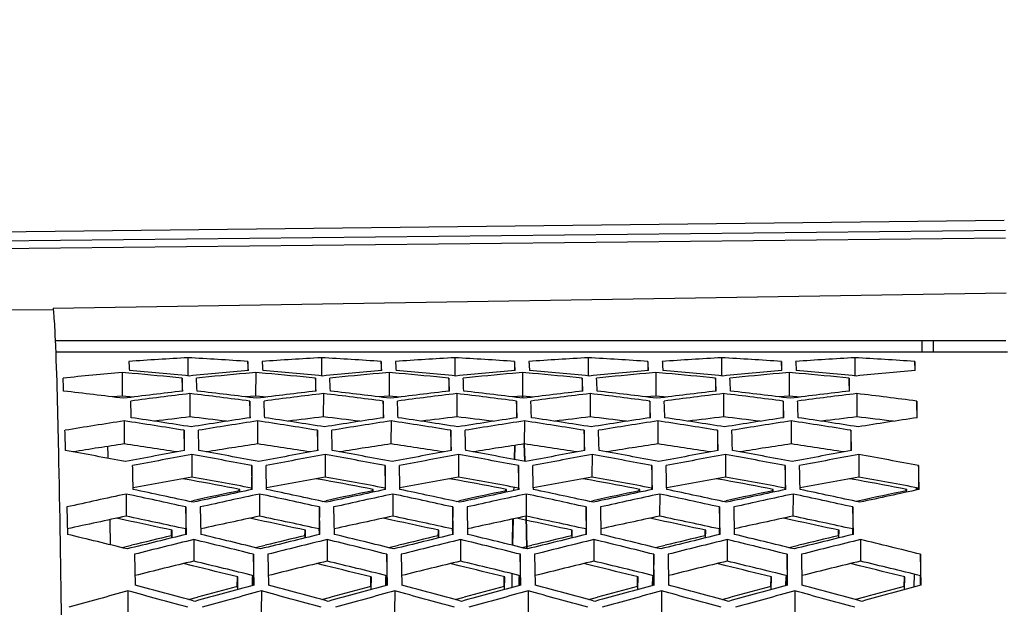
# Model space of a CAD drawing. Header units: millimetres. Extents: x 0 to 420, y 0 to 297.
# Tile 164 of 170: x 305.95 to 314.22, y 239.45 to 244.38. Entities that reach past the tile are written whole.
import ezdxf

# ---------------------------------------------------------------- set-up
doc = ezdxf.new("R2010")
doc.units = ezdxf.units.MM
doc.header["$LTSCALE"] = 23.1
doc.header["$PDMODE"] = 3
doc.header["$PDSIZE"] = 0.3125
doc.layers.get('0').update_dxf_attribs({"linetype": 'CONTINUOUS'})
doc.layers.get('Defpoints').update_dxf_attribs({"linetype": 'CONTINUOUS'})
for name, color, linetype in [('02___PRT_ALL_AXES', 7, 'CONTINUOUS'), ('03___PRT_ALL_CURVES', 7, 'CONTINUOUS'), ('DIM_PILOTEES', 7, 'CONTINUOUS')]:
    doc.layers.add(name, color=color, linetype=linetype)
doc.styles.get("Standard").update_dxf_attribs({"font": 'txt', "width": 0.7})
doc.dimstyles.new('DIMSTYLE_1', dxfattribs={"dimtxt": 2.5, "dimasz": 3.5, "dimexe": 2, "dimexo": 0, "dimtad": 1, "dimdec": 0, "dimlfac": 5, "dimdsep": 46, "dimtxsty": 'Standard', "dimblk": '_FILLED', "dimblk1": '_FILLED', "dimblk2": '_FILLED', "dimcen": 0.09, "dimazin": 2, "dimtp": 0.5, "dimtm": 0.5, "dimtfac": 1, "dimtdec": 0, "dimtofl": 0, "dimtmove": 0, "dimatfit": 3, "dimldrblk": '_FILLED', "dimfxl": 0, "dimtolj": 1, "dimarcsym": 0})
doc.dimstyles.new('DIMSTYLE_8', dxfattribs={"dimtxt": 2.5, "dimasz": 3.5, "dimexe": 2, "dimexo": 0, "dimgap": 2.5, "dimtad": 1, "dimdec": 0, "dimdsep": 46, "dimtxsty": 'Standard', "dimblk": '_FILLED', "dimblk1": '_FILLED', "dimblk2": '_FILLED', "dimcen": 0.09, "dimazin": 2, "dimtp": 0.5, "dimtm": 0.5, "dimtfac": 1, "dimtdec": 0, "dimtofl": 0, "dimtmove": 0, "dimatfit": 3, "dimldrblk": '_FILLED', "dimfxl": 0, "dimtolj": 1, "dimarcsym": 0})

# ---------------------------------------------------------------- blocks, each defined once
blk = doc.blocks.new('_FILLED')
at = {"color": 0, "linetype": 'ByBlock'}
blk.add_solid([(0, 0), (-1, 0.1429), (-1, -0.1429)], dxfattribs=at)
blk = doc.blocks.new('*D14')
at = {"layer": 'DIM_PILOTEES', "color": 2, "linetype": 'Continuous'}
for p, q in [((295.0005, 229.7542), (295.0005, 258.871)), ((341.4682, 224.4195), (341.4682, 258.871)), ((295.0005, 256.871), (318.2344, 256.871)), ((341.4682, 256.871), (318.2344, 256.871))]:
    blk.add_line(p, q, dxfattribs=at)
at = {"layer": 'DIM_PILOTEES', "color": 2, "linetype": 'Continuous', "xscale": 3.5, "yscale": 3.5, "zscale": 3.5, "rotation": 180}
blk.add_blockref('_FILLED', (295.0005, 256.871), dxfattribs=at)
at = {"layer": 'DIM_PILOTEES', "color": 2, "linetype": 'Continuous', "xscale": 3.5, "yscale": 3.5, "zscale": 3.5}
blk.add_blockref('_FILLED', (341.4682, 256.871), dxfattribs=at)
at = {"layer": 'DIM_PILOTEES', "color": 2, "linetype": 'Continuous', "insert": (318.2344, 259.996), "char_height": 2.5, "width": 8.571429, "attachment_point": 2, "line_spacing_factor": 0.9}
blk.add_mtext('{\\ftxt;\\W0.0001;\\H0.0001;\\~}{\\ftxt;\\W2.2857142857;\\H2.5; }{\\ftxt;\\W0.0001;\\H0.0001;\\~}', dxfattribs=at)
blk = doc.blocks.new('*D15')
at = {"layer": 'DIM_PILOTEES', "color": 2, "linetype": 'Continuous'}
for p, q in [((295.0005, 229.7542), (295.0005, 252.1876)), ((335.1178, 224.4195), (335.1178, 252.1876)), ((295.0005, 250.1876), (315.0592, 250.1876)), ((335.1178, 250.1876), (315.0592, 250.1876))]:
    blk.add_line(p, q, dxfattribs=at)
at = {"layer": 'DIM_PILOTEES', "color": 2, "linetype": 'Continuous', "xscale": 3.5, "yscale": 3.5, "zscale": 3.5, "rotation": 180}
blk.add_blockref('_FILLED', (295.0005, 250.1876), dxfattribs=at)
at = {"layer": 'DIM_PILOTEES', "color": 2, "linetype": 'Continuous', "xscale": 3.5, "yscale": 3.5, "zscale": 3.5}
blk.add_blockref('_FILLED', (335.1178, 250.1876), dxfattribs=at)
at = {"layer": 'DIM_PILOTEES', "color": 2, "linetype": 'Continuous', "insert": (315.0592, 253.3126), "char_height": 2.5, "width": 8.035714, "attachment_point": 2, "line_spacing_factor": 0.9}
blk.add_mtext('{\\ftxt;\\W0.0001;\\H0.0001;\\~}{\\ftxt;\\W2.1428571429;\\H2.5; }{\\ftxt;\\W0.0001;\\H0.0001;\\~}', dxfattribs=at)
blk = doc.blocks.new('*D19')
at = {"layer": 'Defpoints', "color": 0, "linetype": 'Continuous'}
for p in [(281.4567, 266.2159), (315.713, 224.4303), (268.013, 199.0486), (363.421, 199.0636)]:
    blk.add_point(p, dxfattribs=at)
at = {"layer": 'DIM_PILOTEES', "color": 0, "linetype": 'Continuous', "lineweight": -2}
for p, q in [((363.421, 199.0636), (361.6551, 200.0025)), ((268.013, 199.0486), (269.7786, 199.9881))]:
    blk.add_line(p, q, dxfattribs=at)
blk.add_arc((315.713, 224.4303), 54.0326, 335.71202, 204.306, dxfattribs=at)
at = {"layer": 'DIM_PILOTEES', "color": 0, "linetype": 'Continuous', "lineweight": -2, "xscale": 3.5, "yscale": 3.5, "zscale": 3.5}
for p, rotation in [((268.013, 199.0486), 296.16200671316), ((363.421, 199.0636), 243.8560107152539)]:
    blk.add_blockref('_FILLED', p, dxfattribs=dict(at, rotation=rotation))
at = {"layer": 'DIM_PILOTEES', "color": 0, "linetype": 'Continuous', "insert": (322.5604, 283.9034), "char_height": 2.5, "width": 24.553571, "attachment_point": 2, "rotation": 353.4322, "line_spacing_factor": 0.9}
blk.add_mtext('\\A1;{\\ftxt;\\W0.0001;\\H0.0001;\\~}{\\ftxt;\\W3.5952380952;\\H2.5; }{\\ftxt;\\W0.0001;\\H0.0001;\\~}{\\ftxt;\\W0.0001;\\H0.0001;\\~}{\\ftxt;\\W2.2857142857;\\H2.5; }{\\ftxt;\\W0.0001;\\H0.0001;\\~}{\\ftxt;\\W0.0001;\\H0.0001;\\~}{\\ftxt;\\W0.6666666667;\\H2.5; }{\\ftxt;\\W0.0001;\\H0.0001;\\~}', dxfattribs=at)

msp = doc.modelspace()

# ---------------------------------------------------------------- linework, layer by layer
at = {"color": 7, "linetype": 'Continuous'}
for p, q in [((314.2186, 242.692), (305.5137, 242.5933)), ((305.525, 242.5205), (314.2283, 242.6131)), ((305.5272, 242.4542), (314.2294, 242.5469)), ((306.2332, 241.9565), (314.2329, 242.0845)), ((305.5332, 241.9453), (306.2332, 241.9442)), ((306.2332, 241.9565), (306.2332, 241.9442)), ((314.2327, 241.6839), (306.2483, 241.6839)), ((313.5286, 241.5877), (313.5286, 241.6839)), ((313.6241, 241.5876), (313.6239, 241.6838)), ((314.2448, 241.5877), (306.2524, 241.5877)), ((307.3641, 241.5413), (307.364, 241.3875)), ((307.8666, 241.5099), (307.8665, 241.433)), ((308.4841, 241.5413), (308.4839, 241.3875)), ((308.9866, 241.5099), (308.9865, 241.433)), ((309.604, 241.5413), (309.6039, 241.3875)), ((310.1065, 241.5099), (310.1064, 241.433)), ((310.724, 241.5413), (310.7239, 241.3875)), ((311.2265, 241.5099), (311.2264, 241.433)), ((311.844, 241.5413), (311.8438, 241.3875)), ((312.3464, 241.5099), (312.3463, 241.433)), ((312.9639, 241.5413), (312.9638, 241.3875)), ((313.4664, 241.5099), (313.4663, 241.433)), ((306.8125, 241.4172), (306.8122, 241.2196)), ((306.8962, 241.4096), (306.8125, 241.4172)), ((307.9324, 241.4172), (307.8495, 241.4096)), ((307.9324, 241.4172), (307.9322, 241.2196)), ((308.0162, 241.4096), (307.9324, 241.4172)), ((309.0524, 241.4172), (308.9695, 241.4096)), ((309.0524, 241.4172), (309.0521, 241.2196)), ((309.1361, 241.4096), (309.0524, 241.4172)), ((310.1724, 241.4172), (310.0894, 241.4096)), ((310.1724, 241.4172), (310.1721, 241.2196)), ((310.2561, 241.4096), (310.1724, 241.4172)), ((311.2923, 241.4172), (311.2094, 241.4096)), ((311.2923, 241.4172), (311.292, 241.2196)), ((311.3761, 241.4096), (311.2923, 241.4172)), ((312.4123, 241.4172), (312.3294, 241.4096)), ((312.4123, 241.4172), (312.412, 241.2196)), ((312.496, 241.4096), (312.4123, 241.4172)), ((307.3149, 241.3699), (307.3148, 241.2615)), ((308.4349, 241.3699), (308.4347, 241.2615)), ((309.5549, 241.3699), (309.5547, 241.2615)), ((310.6748, 241.3699), (310.6746, 241.2615)), ((311.7948, 241.3699), (311.7946, 241.2615)), ((312.9147, 241.3699), (312.9146, 241.2615)), ((306.8122, 241.2196), (306.7283, 241.2121)), ((306.9077, 241.2111), (306.8122, 241.2196)), ((307.3807, 241.24), (307.3804, 241.0445)), ((307.9322, 241.2196), (307.8483, 241.2121)), ((307.8832, 241.1771), (307.8829, 241.0374)), ((308.0276, 241.2111), (307.9322, 241.2196)), ((308.5007, 241.24), (308.5003, 241.0445)), ((309.0521, 241.2196), (308.9682, 241.2121)), ((309.0031, 241.1771), (309.0028, 241.0374)), ((309.1476, 241.2111), (309.0521, 241.2196)), ((309.6207, 241.24), (309.6203, 241.0445)), ((310.1721, 241.2196), (310.0882, 241.2121)), ((310.1231, 241.1771), (310.1228, 241.0374)), ((310.2675, 241.2111), (310.1721, 241.2196)), ((310.7406, 241.24), (310.7402, 241.0445)), ((311.292, 241.2196), (311.2082, 241.2121)), ((311.243, 241.1771), (311.2427, 241.0374)), ((311.3875, 241.2111), (311.292, 241.2196)), ((311.8606, 241.24), (311.8602, 241.0445)), ((312.412, 241.2196), (312.3281, 241.2121)), ((312.363, 241.1771), (312.3627, 241.0374)), ((312.5074, 241.2111), (312.412, 241.2196)), ((312.9805, 241.24), (312.9802, 241.0445)), ((313.4829, 241.1771), (313.4827, 241.0374)), ((306.8289, 241.0103), (306.8285, 240.8175)), ((307.9489, 241.0103), (307.9484, 240.8175)), ((309.0688, 241.0103), (309.0684, 240.8175)), ((310.1888, 241.0103), (310.1883, 240.8175)), ((311.3088, 241.0103), (311.3083, 240.8175)), ((312.4287, 241.0103), (312.4283, 240.8175)), ((307.3313, 240.9319), (307.3309, 240.7615)), ((308.4513, 240.9319), (308.4508, 240.7615)), ((309.5712, 240.9319), (309.5708, 240.7615)), ((310.6912, 240.9319), (310.6908, 240.7615)), ((311.8111, 240.9319), (311.8107, 240.7615)), ((312.9311, 240.9319), (312.9307, 240.7615)), ((307.397, 240.7288), (307.3964, 240.5392)), ((308.5169, 240.7288), (308.5164, 240.5392)), ((309.6369, 240.7288), (309.6363, 240.5392)), ((310.7568, 240.7288), (310.7563, 240.5392)), ((311.8768, 240.7288), (311.8762, 240.5392)), ((312.9967, 240.7288), (312.9962, 240.5392)), ((307.8993, 240.6352), (307.8987, 240.4467)), ((309.0193, 240.6352), (309.0187, 240.4467)), ((310.1392, 240.6352), (310.1386, 240.4467)), ((311.2592, 240.6352), (311.2586, 240.4467)), ((312.3791, 240.6352), (312.3785, 240.4467)), ((313.4991, 240.6352), (313.4985, 240.4467)), ((307.3914, 240.5121), (307.3195, 240.5252)), ((308.5114, 240.5121), (308.4394, 240.5252)), ((309.6313, 240.5121), (309.5594, 240.5252)), ((310.7513, 240.5121), (310.6793, 240.5252)), ((311.8712, 240.5121), (311.7993, 240.5252)), ((312.9912, 240.5121), (312.9193, 240.5252)), ((307.7937, 240.4237), (307.794, 240.437)), ((307.7937, 240.4237), (307.7937, 240.4111)), ((307.7984, 240.4121), (307.7989, 240.436)), ((307.899, 240.4334), (307.8987, 240.4467)), ((307.899, 240.4335), (307.8987, 240.4467)), ((308.9136, 240.4237), (308.9139, 240.437)), ((308.9136, 240.4237), (308.9137, 240.4111)), ((308.9183, 240.4121), (308.9189, 240.436)), ((309.019, 240.4334), (309.0187, 240.4467)), ((309.019, 240.4335), (309.0187, 240.4467)), ((310.0336, 240.4237), (310.0339, 240.437)), ((310.0336, 240.4237), (310.0336, 240.4111)), ((310.0383, 240.4121), (310.0389, 240.436)), ((310.139, 240.4334), (310.1386, 240.4467)), ((310.139, 240.4335), (310.1386, 240.4467)), ((311.1535, 240.4237), (311.1538, 240.437)), ((311.1535, 240.4237), (311.1536, 240.4111)), ((311.1582, 240.4121), (311.1588, 240.436)), ((311.2589, 240.4334), (311.2586, 240.4467)), ((311.2589, 240.4335), (311.2586, 240.4467)), ((312.2735, 240.4237), (312.2738, 240.437)), ((312.2735, 240.4237), (312.2735, 240.4111)), ((312.2782, 240.4121), (312.2788, 240.436)), ((312.3789, 240.4334), (312.3785, 240.4467)), ((312.3789, 240.4335), (312.3785, 240.4467)), ((313.3935, 240.4237), (313.3938, 240.437)), ((313.3935, 240.4237), (313.3935, 240.4111)), ((313.3982, 240.4121), (313.3987, 240.436)), ((313.4777, 240.4495), (313.4772, 240.4317)), ((313.4778, 240.4473), (313.4772, 240.4288)), ((313.4919, 240.432), (313.492, 240.4479)), ((313.4988, 240.4334), (313.4985, 240.4467)), ((313.4988, 240.4335), (313.4985, 240.4467)), ((306.8449, 240.3964), (306.8442, 240.2107)), ((307.3751, 240.3348), (307.4034, 240.3409)), ((307.9648, 240.3964), (307.9642, 240.2107)), ((308.495, 240.3348), (308.5234, 240.3409)), ((309.0848, 240.3964), (309.0841, 240.2107)), ((309.615, 240.3348), (309.6433, 240.3409)), ((310.2047, 240.3964), (310.2041, 240.2107)), ((310.735, 240.3348), (310.7633, 240.3409)), ((311.3247, 240.3964), (311.3241, 240.2107)), ((311.8549, 240.3348), (311.8833, 240.3409)), ((312.4447, 240.3964), (312.444, 240.2107)), ((313.0032, 240.3409), (312.9749, 240.3348)), ((306.3472, 240.2878), (306.3518, 240.0575)), ((307.3472, 240.2878), (307.3465, 240.1033)), ((307.3518, 240.0575), (307.3472, 240.2878)), ((307.4672, 240.2878), (307.4718, 240.0575)), ((308.4671, 240.2878), (308.4665, 240.1033)), ((308.4717, 240.0575), (308.4671, 240.2878)), ((308.5871, 240.2878), (308.5917, 240.0575)), ((309.5871, 240.2878), (309.5864, 240.1033)), ((309.5917, 240.0575), (309.5871, 240.2878)), ((309.7071, 240.2878), (309.7117, 240.0575)), ((310.707, 240.2878), (310.7064, 240.1033)), ((310.7116, 240.0575), (310.707, 240.2878)), ((310.827, 240.2878), (310.8316, 240.0575)), ((311.827, 240.2878), (311.8263, 240.1033)), ((311.8316, 240.0575), (311.827, 240.2878)), ((311.947, 240.2878), (311.9516, 240.0575)), ((312.947, 240.2878), (312.9463, 240.1033)), ((312.9515, 240.0575), (312.947, 240.2878)), ((306.8372, 240.1779), (306.7635, 240.1936)), ((307.9572, 240.1779), (307.8834, 240.1936)), ((309.0771, 240.1779), (309.0034, 240.1936)), ((310.1971, 240.1779), (310.1234, 240.1936)), ((311.317, 240.1779), (311.2433, 240.1936)), ((312.437, 240.1779), (312.3633, 240.1936)), ((307.2267, 240.0862), (307.2269, 240.0935)), ((307.2299, 240.0281), (307.2312, 240.0925)), ((307.3473, 240.0666), (307.3465, 240.1033)), ((308.3467, 240.0862), (308.3468, 240.0935)), ((308.3498, 240.0281), (308.3512, 240.0925)), ((308.4672, 240.0666), (308.4665, 240.1033)), ((309.4666, 240.0862), (309.4668, 240.0935)), ((309.4698, 240.0281), (309.4711, 240.0925)), ((309.5872, 240.0666), (309.5864, 240.1033)), ((310.5866, 240.0862), (310.5867, 240.0935)), ((310.5898, 240.0281), (310.5911, 240.0925)), ((310.7071, 240.0666), (310.7064, 240.1033)), ((311.7065, 240.0862), (311.7067, 240.0935)), ((311.7097, 240.0281), (311.711, 240.0925)), ((311.8271, 240.0666), (311.8263, 240.1033)), ((312.8265, 240.0862), (312.8266, 240.0935)), ((312.8297, 240.0281), (312.831, 240.0925)), ((312.947, 240.0666), (312.9463, 240.1033)), ((307.2259, 240.0466), (307.2267, 240.0862)), ((307.2259, 240.0466), (307.226, 240.0271)), ((307.3475, 240.0564), (307.3473, 240.0666)), ((307.4126, 240.0141), (307.4118, 239.8328)), ((308.3459, 240.0466), (308.3467, 240.0862)), ((308.3459, 240.0466), (308.346, 240.0271)), ((308.4674, 240.0564), (308.4672, 240.0666)), ((308.5325, 240.0141), (308.5318, 239.8328)), ((309.4659, 240.0466), (309.4666, 240.0862)), ((309.4659, 240.0466), (309.4659, 240.0271)), ((309.5874, 240.0564), (309.5872, 240.0666)), ((309.6525, 240.0141), (309.6518, 239.8328)), ((310.5858, 240.0466), (310.5866, 240.0862)), ((310.5858, 240.0466), (310.5859, 240.0271)), ((310.7073, 240.0564), (310.7071, 240.0666)), ((310.7724, 240.0141), (310.7717, 239.8328)), ((311.7058, 240.0466), (311.7065, 240.0862)), ((311.7058, 240.0466), (311.7059, 240.0271)), ((311.8273, 240.0564), (311.8271, 240.0666)), ((311.8924, 240.0141), (311.8917, 239.8328)), ((312.8257, 240.0466), (312.8265, 240.0862)), ((312.8257, 240.0466), (312.8258, 240.0271)), ((312.9472, 240.0564), (312.947, 240.0666)), ((313.0124, 240.0141), (313.0116, 239.8328)), ((306.8109, 239.9464), (306.8911, 239.966)), ((307.9309, 239.9464), (308.0111, 239.966)), ((309.0508, 239.9464), (309.131, 239.966)), ((310.1708, 239.9464), (310.251, 239.966)), ((311.2908, 239.9464), (311.3709, 239.966)), ((312.4107, 239.9464), (312.4909, 239.966)), ((306.9149, 239.8909), (306.9193, 239.6316)), ((307.9148, 239.8909), (307.9141, 239.711)), ((307.9193, 239.6316), (307.9148, 239.8909)), ((308.0348, 239.8909), (308.0393, 239.6316)), ((309.0348, 239.8909), (309.034, 239.711)), ((309.0392, 239.6316), (309.0348, 239.8909)), ((309.1548, 239.8909), (309.1592, 239.6316)), ((310.1547, 239.8909), (310.154, 239.711)), ((310.1592, 239.6316), (310.1547, 239.8909)), ((310.2747, 239.8909), (310.2792, 239.6316)), ((311.2747, 239.8909), (311.2739, 239.711)), ((311.2792, 239.6316), (311.2747, 239.8909)), ((311.3947, 239.8909), (311.3992, 239.6316)), ((312.3946, 239.8909), (312.3939, 239.711)), ((312.3991, 239.6316), (312.3946, 239.8909)), ((312.5146, 239.8909), (312.5191, 239.6316)), ((313.5146, 239.8909), (313.5138, 239.711)), ((313.5191, 239.6316), (313.5146, 239.8909)), ((307.4024, 239.7939), (307.3264, 239.8122)), ((307.4024, 239.7938), (307.3264, 239.8122)), ((308.5223, 239.7939), (308.4464, 239.8122)), ((308.5223, 239.7938), (308.4464, 239.8122)), ((309.6423, 239.7939), (309.5663, 239.8122)), ((309.6423, 239.7938), (309.5663, 239.8122)), ((310.7623, 239.7939), (310.6863, 239.8122)), ((310.7623, 239.7938), (310.6863, 239.8122)), ((311.8822, 239.7939), (311.8062, 239.8122)), ((311.8822, 239.7938), (311.8062, 239.8122)), ((313.0022, 239.7939), (312.9262, 239.8122)), ((313.0022, 239.7938), (312.9262, 239.8122)), ((307.7784, 239.6207), (307.7797, 239.7012)), ((307.7817, 239.5945), (307.7836, 239.7002)), ((307.9036, 239.7002), (307.9023, 239.6271)), ((307.9142, 239.7028), (307.9036, 239.7002)), ((307.9155, 239.6306), (307.9141, 239.711)), ((308.8983, 239.6207), (308.8997, 239.7012)), ((308.9017, 239.5945), (308.9036, 239.7002)), ((309.0236, 239.7002), (309.0223, 239.6271)), ((309.0342, 239.7028), (309.0236, 239.7002)), ((309.0354, 239.6306), (309.034, 239.711)), ((310.0183, 239.6207), (310.0196, 239.7012)), ((310.0217, 239.5945), (310.0235, 239.7002)), ((310.1435, 239.7002), (310.1422, 239.6271)), ((310.1541, 239.7028), (310.1435, 239.7002)), ((310.1554, 239.6306), (310.154, 239.711)), ((311.1383, 239.6207), (311.1396, 239.7012)), ((311.1416, 239.5945), (311.1435, 239.7002)), ((311.2635, 239.7002), (311.2622, 239.6271)), ((311.2741, 239.7028), (311.2635, 239.7002)), ((311.2753, 239.6306), (311.2739, 239.711)), ((312.2582, 239.6207), (312.2596, 239.7012)), ((312.2616, 239.5945), (312.2634, 239.7002)), ((312.3834, 239.7002), (312.3821, 239.6271)), ((312.394, 239.7028), (312.3834, 239.7002)), ((312.3953, 239.6306), (312.3939, 239.711)), ((313.3782, 239.6207), (313.3795, 239.7012)), ((313.3815, 239.5945), (313.3834, 239.7002)), ((313.4603, 239.7268), (313.4582, 239.6181)), ((313.5153, 239.6306), (313.5138, 239.711)), ((307.7784, 239.6207), (307.7785, 239.5936)), ((308.8983, 239.6207), (308.8985, 239.5936)), ((310.0183, 239.6207), (310.0184, 239.5936)), ((311.1383, 239.6207), (311.1384, 239.5936)), ((312.2582, 239.6207), (312.2583, 239.5936)), ((313.3782, 239.6207), (313.3783, 239.5936)), ((306.8601, 239.5831), (306.8593, 239.4068)), ((307.3687, 239.5101), (307.4436, 239.5305)), ((307.9801, 239.5831), (307.9793, 239.4068)), ((308.4887, 239.5101), (308.5635, 239.5305)), ((309.1, 239.5831), (309.0992, 239.4068)), ((309.6086, 239.5101), (309.6835, 239.5305)), ((310.22, 239.5831), (310.2192, 239.4068)), ((310.7286, 239.5101), (310.8035, 239.5305)), ((311.3399, 239.5831), (311.3391, 239.4068)), ((311.8486, 239.5101), (311.9234, 239.5305)), ((312.4599, 239.5831), (312.4591, 239.4068)), ((313.0434, 239.5305), (312.9685, 239.5101))]:
    msp.add_line(p, q, dxfattribs=at)
at = {"color": 40, "linetype": 'Continuous'}
for p, q in [((310.1258, 241.2165), (310.1254, 241.2091)), ((310.1723, 241.2043), (310.1714, 241.2218)), ((310.1724, 241.2026), (310.1723, 241.2043)), ((310.1092, 240.8074), (310.1055, 240.6876)), ((310.1924, 240.6724), (310.1879, 240.82)), ((310.1924, 240.6711), (310.1924, 240.6724)), ((310.0993, 240.4551), (310.0986, 240.4269)), ((310.0932, 240.1894), (310.0886, 239.9684)), ((310.2095, 239.9394), (310.2038, 240.2133)), ((310.2095, 239.9383), (310.2095, 239.9394)), ((310.0841, 239.7295), (310.082, 239.6133))]:
    msp.add_line(p, q, dxfattribs=at)
at = {"color": 2, "linetype": 'Continuous'}
msp.add_line((313.4966, 240.447), (313.4966, 240.4329), dxfattribs=at)
at = {"color": 7, "linetype": 'Continuous'}
for centre, radius, start, end in [((310.4266, 189.0027), 52.6278, 93.336, 93.87869), ((304.2717, 187.9569), 53.6735, 86.15959, 86.69701), ((311.5466, 189.0027), 52.6278, 93.336, 93.87869), ((305.3916, 187.9569), 53.6735, 86.15959, 86.69701), ((312.6665, 189.0027), 52.6278, 93.336, 93.87869), ((306.5116, 187.9569), 53.6735, 86.15959, 86.69701), ((313.7865, 189.0027), 52.6278, 93.336, 93.87869), ((307.6315, 187.9569), 53.6735, 86.15959, 86.69701), ((314.9064, 189.0027), 52.6278, 93.336, 93.87869), ((308.7515, 187.9569), 53.6735, 86.15959, 86.69701), ((316.0264, 189.0027), 52.6278, 93.336, 93.87869), ((309.8715, 187.9569), 53.6735, 86.15959, 86.69701), ((311.6116, 188.191), 53.442, 95.15208, 95.68786), ((302.2175, 187.2556), 54.3769, 84.55843, 85.09003), ((312.4819, 188.2941), 53.3385, 94.9586, 95.49526), ((303.3374, 187.2556), 54.3769, 84.55843, 85.09003), ((313.6019, 188.2941), 53.3385, 94.9586, 95.49526), ((304.4574, 187.2556), 54.3769, 84.55843, 85.09003), ((314.7218, 188.2941), 53.3385, 94.9586, 95.49526), ((305.5773, 187.2556), 54.3769, 84.55843, 85.09003), ((315.8418, 188.2941), 53.3385, 94.9586, 95.49526), ((306.6973, 187.2556), 54.3769, 84.55843, 85.09003), ((316.9618, 188.2941), 53.3385, 94.9586, 95.49526), ((307.8172, 187.2556), 54.3769, 84.55843, 85.09003), ((318.0817, 188.2941), 53.3385, 94.9586, 95.49526), ((293.5049, 240.7348), 12.8258, 2.35369, 2.8387), ((301.9658, 187.1299), 54.5032, 84.3677, 84.80983), ((293.3517, 240.6825), 13.9801, 2.37372, 2.81868), ((312.7338, 188.1671), 53.4661, 95.24147, 95.68779), ((294.6249, 240.7348), 12.8258, 2.35369, 2.8387), ((303.0857, 187.1299), 54.5032, 84.3677, 84.80983), ((294.4717, 240.6825), 13.9801, 2.37372, 2.81868), ((313.8538, 188.1671), 53.4661, 95.24147, 95.68779), ((295.7449, 240.7348), 12.8258, 2.35369, 2.8387), ((304.2057, 187.1299), 54.5032, 84.3677, 84.80983), ((295.5916, 240.6825), 13.9801, 2.37372, 2.81868), ((314.9738, 188.1671), 53.4661, 95.24147, 95.68779), ((296.8648, 240.7348), 12.8258, 2.35369, 2.8387), ((305.3257, 187.1299), 54.5032, 84.3677, 84.80983), ((296.7116, 240.6825), 13.9801, 2.37372, 2.81868), ((316.0937, 188.1671), 53.4661, 95.24147, 95.68779), ((297.9848, 240.7348), 12.8258, 2.35369, 2.8387), ((306.4456, 187.1299), 54.5032, 84.3677, 84.80983), ((297.8315, 240.6825), 13.9801, 2.37372, 2.81868), ((317.2137, 188.1671), 53.4661, 95.24147, 95.68779), ((299.1047, 240.7348), 12.8258, 2.35369, 2.8387), ((307.5656, 187.1299), 54.5032, 84.3677, 84.80983), ((298.9515, 240.6825), 13.9801, 2.37372, 2.81868), ((299.8594, 186.1524), 55.4865, 82.79106, 83.31371), ((313.7224, 187.1791), 54.4601, 96.75157, 97.27896), ((300.9794, 186.1524), 55.4865, 82.79106, 83.31371), ((314.8424, 187.1791), 54.4601, 96.75157, 97.27896), ((302.0993, 186.1524), 55.4865, 82.79106, 83.31371), ((315.9623, 187.1791), 54.4601, 96.75157, 97.27896), ((303.2193, 186.1524), 55.4865, 82.79106, 83.31371), ((317.0823, 187.1791), 54.4601, 96.75157, 97.27896), ((304.3393, 186.1524), 55.4865, 82.79106, 83.31371), ((318.2023, 187.1791), 54.4601, 96.75157, 97.27896), ((305.4592, 186.1524), 55.4865, 82.79106, 83.31371), ((319.3222, 187.1791), 54.4601, 96.75157, 97.27896), ((313.9799, 187.0391), 54.6012, 96.9418, 97.46804), ((279.2369, 240.1458), 27.6655, 1.84695, 2.13641), ((300.7223, 186.0139), 55.626, 82.60365, 83.1252), ((278.3476, 240.0801), 29.5559, 1.85621, 2.12715), ((315.0998, 187.0391), 54.6012, 96.9418, 97.46804), ((280.3569, 240.1458), 27.6655, 1.84695, 2.13641), ((301.8422, 186.0139), 55.626, 82.60365, 83.1252), ((279.4676, 240.0801), 29.5559, 1.85621, 2.12715), ((316.2198, 187.0391), 54.6012, 96.9418, 97.46804), ((281.4769, 240.1458), 27.6655, 1.84695, 2.13641), ((302.9622, 186.0139), 55.626, 82.60365, 83.1252), ((280.5875, 240.0801), 29.5559, 1.85621, 2.12715), ((317.3398, 187.0391), 54.6012, 96.9418, 97.46804), ((282.5968, 240.1458), 27.6655, 1.84695, 2.13641), ((304.0822, 186.0139), 55.626, 82.60365, 83.1252), ((281.7075, 240.0801), 29.5559, 1.85621, 2.12715), ((318.4597, 187.0391), 54.6012, 96.9418, 97.46804), ((283.7168, 240.1458), 27.6655, 1.84695, 2.13641), ((305.2021, 186.0139), 55.626, 82.60365, 83.1252), ((282.8275, 240.0801), 29.5559, 1.85621, 2.12715), ((319.5797, 187.0391), 54.6012, 96.9418, 97.46804), ((284.8367, 240.1458), 27.6655, 1.84695, 2.13641), ((306.3221, 186.0139), 55.626, 82.60365, 83.1252), ((283.9474, 240.0801), 29.5559, 1.85621, 2.12715), ((315.3144, 185.5351), 56.1204, 98.69652, 99.21079), ((298.2722, 184.5264), 57.1283, 80.87585, 81.38582), ((298.5395, 184.7028), 56.9498, 81.05901, 81.57032), ((313.9675, 186.3043), 55.1351, 96.86172, 97.17199), ((300.734, 185.2752), 56.1639, 82.8881, 83.20375), ((316.1665, 185.7135), 55.9399, 98.51044, 99.0261), ((316.4343, 185.5351), 56.1204, 98.69652, 99.21079), ((299.3922, 184.5264), 57.1283, 80.87585, 81.38582), ((299.6594, 184.7028), 56.9498, 81.05901, 81.57032), ((315.0875, 186.3043), 55.1351, 96.86172, 97.17199), ((301.8539, 185.2752), 56.1639, 82.8881, 83.20375), ((317.2865, 185.7135), 55.9399, 98.51044, 99.0261), ((317.5543, 185.5351), 56.1204, 98.69652, 99.21079), ((300.5122, 184.5264), 57.1283, 80.87585, 81.38582), ((300.7794, 184.7028), 56.9498, 81.05901, 81.57032), ((316.2075, 186.3043), 55.1351, 96.86172, 97.17199), ((302.9739, 185.2752), 56.1639, 82.8881, 83.20375), ((318.4064, 185.7135), 55.9399, 98.51044, 99.0261), ((318.6743, 185.5351), 56.1204, 98.69652, 99.21079), ((301.6321, 184.5264), 57.1283, 80.87585, 81.38582), ((301.8993, 184.7028), 56.9498, 81.05901, 81.57032), ((317.3274, 186.3043), 55.1351, 96.86172, 97.17199), ((304.0939, 185.2752), 56.1639, 82.8881, 83.20375), ((319.5264, 185.7135), 55.9399, 98.51044, 99.0261), ((319.7942, 185.5351), 56.1204, 98.69652, 99.21079), ((302.7521, 184.5264), 57.1283, 80.87585, 81.38582), ((303.0193, 184.7028), 56.9498, 81.05901, 81.57032), ((318.4474, 186.3043), 55.1351, 96.86172, 97.17199), ((305.2138, 185.2752), 56.1639, 82.8881, 83.20375), ((320.6464, 185.7135), 55.9399, 98.51044, 99.0261), ((320.9142, 185.5351), 56.1204, 98.69652, 99.21079), ((303.872, 184.5264), 57.1283, 80.87585, 81.38582), ((304.1393, 184.7028), 56.9498, 81.05901, 81.57032), ((319.5673, 186.3043), 55.1351, 96.86172, 97.17199), ((306.3338, 185.2752), 56.1639, 82.8881, 83.20375), ((321.7663, 185.7135), 55.9399, 98.51044, 99.0261), ((255.7501, 239.4277), 50.6036, 1.51029, 1.70338), ((253.9798, 239.35), 53.375, 1.5153, 1.69836), ((256.8701, 239.4277), 50.6036, 1.51029, 1.70338), ((255.0998, 239.35), 53.375, 1.5153, 1.69836), ((257.99, 239.4277), 50.6036, 1.51029, 1.70338), ((256.2197, 239.35), 53.375, 1.5153, 1.69836), ((259.11, 239.4277), 50.6036, 1.51029, 1.70338), ((257.3397, 239.35), 53.375, 1.5153, 1.69836), ((260.2299, 239.4277), 50.6036, 1.51029, 1.70338), ((258.4596, 239.35), 53.375, 1.5153, 1.69836), ((261.3499, 239.4277), 50.6036, 1.51029, 1.70338), ((259.5796, 239.35), 53.375, 1.5153, 1.69836), ((295.9944, 182.892), 58.7863, 79.369931, 79.867697), ((315.3043, 184.7533), 56.7013, 98.59692, 99.03816), ((282.4283, 239.8719), 24.2808, 1.95536, 2.18516), ((298.2816, 183.7411), 57.7128, 81.039693, 81.483555), ((317.5982, 183.8818), 57.7979, 100.227142, 100.728794), ((297.1143, 182.892), 58.7863, 79.369931, 79.867697), ((316.4243, 184.7533), 56.7013, 98.59692, 99.03816), ((299.4016, 183.7411), 57.7128, 81.039693, 81.483555), ((318.7181, 183.8818), 57.7979, 100.227142, 100.728794), ((298.2343, 182.892), 58.7863, 79.369931, 79.867697), ((317.5442, 184.7533), 56.7013, 98.59692, 99.03816), ((300.5215, 183.7411), 57.7128, 81.039693, 81.483555), ((319.8381, 183.8818), 57.7979, 100.227142, 100.728794), ((299.3542, 182.892), 58.7863, 79.369931, 79.867697), ((318.6642, 184.7533), 56.7013, 98.59692, 99.03816), ((301.6415, 183.7411), 57.7128, 81.039693, 81.483555), ((320.9581, 183.8818), 57.7979, 100.227142, 100.728794), ((300.4742, 182.892), 58.7863, 79.369931, 79.867697), ((319.7841, 184.7533), 56.7013, 98.59692, 99.03816), ((302.7614, 183.7411), 57.7128, 81.039693, 81.483555), ((322.078, 183.8818), 57.7979, 100.227142, 100.728794), ((301.5941, 182.892), 58.7863, 79.369931, 79.867697), ((320.9041, 184.7533), 56.7013, 98.59692, 99.03816), ((303.8814, 183.7411), 57.7128, 81.039693, 81.483555), ((323.198, 183.8818), 57.7979, 100.227142, 100.728794), ((317.879, 183.663), 58.0205, 100.408259, 100.908286), ((296.8344, 182.6758), 59.0061, 79.191803, 79.687995), ((318.9989, 183.663), 58.0205, 100.408259, 100.908286), ((297.9543, 182.6758), 59.0061, 79.191803, 79.687995), ((320.1189, 183.663), 58.0205, 100.408259, 100.908286), ((299.0743, 182.6758), 59.0061, 79.191803, 79.687995), ((321.2389, 183.663), 58.0205, 100.408259, 100.908286), ((300.1942, 182.6758), 59.0061, 79.191803, 79.687995), ((322.3588, 183.663), 58.0205, 100.408259, 100.908286), ((301.3142, 182.6758), 59.0061, 79.191803, 79.687995), ((323.4788, 183.663), 58.0205, 100.408259, 100.908286), ((302.4341, 182.6758), 59.0061, 79.191803, 79.687995), ((223.9455, 238.5959), 82.9789, 1.269623, 1.408262), ((221.177, 238.5078), 86.7484, 1.272635, 1.40525), ((225.0655, 238.5959), 82.9789, 1.269623, 1.408262), ((222.2969, 238.5078), 86.7484, 1.272635, 1.40525), ((226.1855, 238.5959), 82.9789, 1.269623, 1.408262), ((223.4169, 238.5078), 86.7484, 1.272635, 1.40525), ((227.3054, 238.5959), 82.9789, 1.269623, 1.408262), ((224.5368, 238.5078), 86.7484, 1.272635, 1.40525), ((228.4254, 238.5959), 82.9789, 1.269623, 1.408262), ((225.6568, 238.5078), 86.7484, 1.272635, 1.40525), ((229.5453, 238.5959), 82.9789, 1.269623, 1.408262), ((226.7767, 238.5078), 86.7484, 1.272635, 1.40525), ((317.8699, 182.8498), 58.6324, 100.289949, 100.779635), ((296.8145, 182.7787), 58.6943, 79.213662, 79.618378), ((296.8426, 181.8594), 59.6213, 79.313297, 79.804154), ((318.9898, 182.8498), 58.6324, 100.289949, 100.779635), ((297.9344, 182.7787), 58.6943, 79.213662, 79.618378), ((297.9626, 181.8594), 59.6213, 79.313297, 79.804154), ((320.1098, 182.8498), 58.6324, 100.289949, 100.779635), ((299.0544, 182.7787), 58.6943, 79.213662, 79.618378), ((299.0825, 181.8594), 59.6213, 79.313297, 79.804154), ((321.2298, 182.8498), 58.6324, 100.289949, 100.779635), ((300.1743, 182.7787), 58.6943, 79.213662, 79.618378), ((300.2025, 181.8594), 59.6213, 79.313297, 79.804154), ((322.3497, 182.8498), 58.6324, 100.289949, 100.779635), ((301.2943, 182.7787), 58.6943, 79.213662, 79.618378), ((301.3225, 181.8594), 59.6213, 79.313297, 79.804154), ((323.4697, 182.8498), 58.6324, 100.289949, 100.779635), ((302.4143, 182.7787), 58.6943, 79.213662, 79.618378), ((302.4424, 181.8594), 59.6213, 79.313297, 79.804154), ((294.4391, 180.7003), 61.0209, 77.730768, 78.212998), ((320.2444, 180.7668), 60.9423, 101.788692, 102.163742), ((320.2829, 181.6636), 60.0604, 101.894311, 102.379917), ((295.559, 180.7003), 61.0209, 77.730768, 78.212998), ((321.3643, 180.7668), 60.9423, 101.788692, 102.163742), ((321.4028, 181.6636), 60.0604, 101.894311, 102.379917), ((296.679, 180.7003), 61.0209, 77.730768, 78.212998), ((322.4843, 180.7668), 60.9423, 101.788692, 102.163742), ((322.5228, 181.6636), 60.0604, 101.894311, 102.379917), ((297.7989, 180.7003), 61.0209, 77.730768, 78.212998), ((323.6042, 180.7668), 60.9423, 101.788692, 102.163742), ((323.6427, 181.6636), 60.0604, 101.894311, 102.379917), ((298.9189, 180.7003), 61.0209, 77.730768, 78.212998), ((324.7242, 180.7668), 60.9423, 101.788692, 102.163742), ((324.7627, 181.6636), 60.0604, 101.894311, 102.379917), ((300.0388, 180.7003), 61.0209, 77.730768, 78.212998), ((325.8441, 180.7668), 60.9423, 101.788692, 102.163742), ((325.8827, 181.6636), 60.0604, 101.894311, 102.379917), ((319.4596, 181.4019), 60.3281, 102.069717, 102.553492), ((294.1436, 180.4419), 61.2852, 77.55837, 78.038826), ((320.5795, 181.4019), 60.3281, 102.069717, 102.553492), ((295.2636, 180.4419), 61.2852, 77.55837, 78.038826), ((321.6995, 181.4019), 60.3281, 102.069717, 102.553492), ((296.3835, 180.4419), 61.2852, 77.55837, 78.038826), ((322.8195, 181.4019), 60.3281, 102.069717, 102.553492), ((297.5035, 180.4419), 61.2852, 77.55837, 78.038826), ((323.9394, 181.4019), 60.3281, 102.069717, 102.553492), ((298.6234, 180.4419), 61.2852, 77.55837, 78.038826), ((325.0594, 181.4019), 60.3281, 102.069717, 102.553492), ((299.7434, 180.4419), 61.2852, 77.55837, 78.038826), ((319.4453, 180.5874), 60.9403, 101.933566, 102.408058), ((217.7117, 238.0778), 89.0227, 1.220615, 1.356592), ((294.1126, 180.4948), 61.0245, 77.586096, 77.964596), ((294.1567, 179.624), 61.9008, 77.69717, 78.172579), ((320.5653, 180.5874), 60.9403, 101.933566, 102.408058), ((295.2326, 180.4948), 61.0245, 77.586096, 77.964596), ((295.2767, 179.624), 61.9008, 77.69717, 78.172579), ((321.6852, 180.5874), 60.9403, 101.933566, 102.408058), ((296.3525, 180.4948), 61.0245, 77.586096, 77.964596), ((296.3967, 179.624), 61.9008, 77.69717, 78.172579), ((322.8052, 180.5874), 60.9403, 101.933566, 102.408058), ((297.4725, 180.4948), 61.0245, 77.586096, 77.964596), ((297.5166, 179.624), 61.9008, 77.69717, 78.172579), ((323.9251, 180.5874), 60.9403, 101.933566, 102.408058), ((298.5925, 180.4948), 61.0245, 77.586096, 77.964596), ((298.6366, 179.624), 61.9008, 77.69717, 78.172579), ((325.0451, 180.5874), 60.9403, 101.933566, 102.408058), ((299.7124, 180.4948), 61.0245, 77.586096, 77.964596), ((299.7565, 179.624), 61.9008, 77.69717, 78.172579), ((291.6065, 178.1024), 63.6856, 76.147716, 76.612648), ((322.0086, 179.0324), 62.7606, 103.505369, 103.97313), ((321.9405, 178.2284), 63.5454, 103.388874, 103.699415), ((322.3243, 178.7246), 63.0775, 103.674407, 104.14016), ((292.4124, 177.7987), 63.9982, 75.981664, 76.444648), ((292.7264, 178.1024), 63.6856, 76.147716, 76.612648), ((323.1286, 179.0324), 62.7606, 103.505369, 103.97313), ((323.0604, 178.2284), 63.5454, 103.388874, 103.699415), ((323.4443, 178.7246), 63.0775, 103.674407, 104.14016), ((293.5323, 177.7987), 63.9982, 75.981664, 76.444648), ((293.8464, 178.1024), 63.6856, 76.147716, 76.612648), ((324.2485, 179.0324), 62.7606, 103.505369, 103.97313), ((324.1804, 178.2284), 63.5454, 103.388874, 103.699415), ((324.5643, 178.7246), 63.0775, 103.674407, 104.14016), ((294.6523, 177.7987), 63.9982, 75.981664, 76.444648), ((294.9663, 178.1024), 63.6856, 76.147716, 76.612648), ((325.3685, 179.0324), 62.7606, 103.505369, 103.97313), ((325.3003, 178.2284), 63.5454, 103.388874, 103.699415), ((325.6842, 178.7246), 63.0775, 103.674407, 104.14016), ((295.7722, 177.7987), 63.9982, 75.981664, 76.444648), ((296.0863, 178.1024), 63.6856, 76.147716, 76.612648), ((326.4885, 179.0324), 62.7606, 103.505369, 103.97313), ((326.4203, 178.2284), 63.5454, 103.388874, 103.699415), ((326.8042, 178.7246), 63.0775, 103.674407, 104.14016), ((296.8922, 177.7987), 63.9982, 75.981664, 76.444648), ((297.2063, 178.1024), 63.6856, 76.147716, 76.612648), ((327.6084, 179.0324), 62.7606, 103.505369, 103.97313), ((327.5402, 178.2284), 63.5454, 103.388874, 103.699415), ((327.9241, 178.7246), 63.0775, 103.674407, 104.14016), ((298.0122, 177.7987), 63.9982, 75.981664, 76.444648), ((322.3032, 177.9081), 63.69, 103.521458, 103.978848), ((292.3661, 177.7903), 63.8007, 76.01601, 76.368562), ((292.4321, 176.9786), 64.6146, 76.136754, 76.595), ((323.4231, 177.9081), 63.69, 103.521458, 103.978848), ((293.4861, 177.7903), 63.8007, 76.01601, 76.368562), ((293.552, 176.9786), 64.6146, 76.136754, 76.595), ((324.5431, 177.9081), 63.69, 103.521458, 103.978848), ((294.606, 177.7903), 63.8007, 76.01601, 76.368562), ((294.672, 176.9786), 64.6146, 76.136754, 76.595), ((325.663, 177.9081), 63.69, 103.521458, 103.978848), ((295.726, 177.7903), 63.8007, 76.01601, 76.368562), ((295.7919, 176.9786), 64.6146, 76.136754, 76.595), ((326.783, 177.9081), 63.69, 103.521458, 103.978848), ((296.8459, 177.7903), 63.8007, 76.01601, 76.368562), ((296.9119, 176.9786), 64.6146, 76.136754, 76.595), ((327.903, 177.9081), 63.69, 103.521458, 103.978848), ((297.9659, 177.7903), 63.8007, 76.01601, 76.368562), ((298.0318, 176.9786), 64.6146, 76.136754, 76.595), ((289.7063, 175.066), 66.8207, 74.626177, 75.072286), ((325.0465, 175.9545), 65.9402, 105.05457, 105.502938), ((324.9508, 175.214), 66.6567, 104.929143, 105.227181), ((290.8262, 175.066), 66.8207, 74.626177, 75.072286), ((326.1665, 175.9545), 65.9402, 105.05457, 105.502938), ((326.0707, 175.214), 66.6567, 104.929143, 105.227181), ((291.9462, 175.066), 66.8207, 74.626177, 75.072286), ((327.2864, 175.9545), 65.9402, 105.05457, 105.502938), ((327.1907, 175.214), 66.6567, 104.929143, 105.227181), ((293.0662, 175.066), 66.8207, 74.626177, 75.072286), ((328.4064, 175.9545), 65.9402, 105.05457, 105.502938), ((328.3106, 175.214), 66.6567, 104.929143, 105.227181), ((294.1861, 175.066), 66.8207, 74.626177, 75.072286), ((329.5264, 175.9545), 65.9402, 105.05457, 105.502938), ((329.4306, 175.214), 66.6567, 104.929143, 105.227181), ((295.3061, 175.066), 66.8207, 74.626177, 75.072286), ((330.6463, 175.9545), 65.9402, 105.05457, 105.502938), ((330.5505, 175.214), 66.6567, 104.929143, 105.227181), ((324.2649, 175.5966), 66.3114, 105.216675, 105.662884), ((289.3702, 174.713), 67.1865, 74.467003, 74.911015), ((325.3848, 175.5966), 66.3114, 105.216675, 105.662884), ((290.4902, 174.713), 67.1865, 74.467003, 74.911015), ((326.5048, 175.5966), 66.3114, 105.216675, 105.662884), ((291.6101, 174.713), 67.1865, 74.467003, 74.911015), ((327.6247, 175.5966), 66.3114, 105.216675, 105.662884), ((292.7301, 174.713), 67.1865, 74.467003, 74.911015), ((328.7447, 175.5966), 66.3114, 105.216675, 105.662884), ((293.85, 174.713), 67.1865, 74.467003, 74.911015), ((329.8647, 175.5966), 66.3114, 105.216675, 105.662884), ((294.97, 174.713), 67.1865, 74.467003, 74.911015)]:
    msp.add_arc(centre, radius, start, end, dxfattribs=at)
for points, knots in [([(306.2332, 241.9442), (306.2347, 241.9288), (306.2413, 241.8459), (306.2453, 241.7628), (306.2483, 241.6951)], [0, 0, 0, 0, 0.185627, 1, 1, 1, 1]), ([(306.2483, 241.6951), (306.2623, 241.3828), (306.2813, 240.565), (306.2948, 239.7473), (306.3017, 239.242)], [0, 0, 0, 0, 0.382219, 1, 1, 1, 1]), ([(306.8666, 241.5099), (306.8671, 241.5041), (306.8689, 241.4785), (306.8705, 241.4528), (306.8716, 241.433)], [0, 0, 0, 0, 0.22709, 1, 1, 1, 1]), ([(307.8716, 241.433), (307.8712, 241.44), (307.8696, 241.4656), (307.868, 241.4913), (307.8666, 241.5099)], [0, 0, 0, 0, 0.272899, 1, 1, 1, 1]), ([(307.9866, 241.5099), (307.987, 241.5041), (307.9888, 241.4785), (307.9904, 241.4528), (307.9916, 241.433)], [0, 0, 0, 0, 0.22709, 1, 1, 1, 1]), ([(308.9915, 241.433), (308.9911, 241.44), (308.9896, 241.4656), (308.9879, 241.4913), (308.9866, 241.5099)], [0, 0, 0, 0, 0.272899, 1, 1, 1, 1]), ([(309.1065, 241.5099), (309.107, 241.5041), (309.1088, 241.4785), (309.1104, 241.4528), (309.1115, 241.433)], [0, 0, 0, 0, 0.22709, 1, 1, 1, 1]), ([(310.1115, 241.433), (310.1111, 241.44), (310.1096, 241.4656), (310.1079, 241.4913), (310.1065, 241.5099)], [0, 0, 0, 0, 0.272899, 1, 1, 1, 1]), ([(310.2265, 241.5099), (310.2269, 241.5041), (310.2288, 241.4785), (310.2303, 241.4528), (310.2315, 241.433)], [0, 0, 0, 0, 0.22709, 1, 1, 1, 1]), ([(311.2314, 241.433), (311.231, 241.44), (311.2295, 241.4656), (311.2278, 241.4913), (311.2265, 241.5099)], [0, 0, 0, 0, 0.272899, 1, 1, 1, 1]), ([(311.3465, 241.5099), (311.3469, 241.5041), (311.3487, 241.4785), (311.3503, 241.4528), (311.3514, 241.433)], [0, 0, 0, 0, 0.22709, 1, 1, 1, 1]), ([(312.3514, 241.433), (312.351, 241.44), (312.3495, 241.4656), (312.3478, 241.4913), (312.3464, 241.5099)], [0, 0, 0, 0, 0.272899, 1, 1, 1, 1]), ([(312.4664, 241.5099), (312.4668, 241.5041), (312.4687, 241.4785), (312.4702, 241.4528), (312.4714, 241.433)], [0, 0, 0, 0, 0.22709, 1, 1, 1, 1]), ([(313.4713, 241.433), (313.4709, 241.44), (313.4694, 241.4656), (313.4678, 241.4913), (313.4664, 241.5099)], [0, 0, 0, 0, 0.272899, 1, 1, 1, 1])]:
    msp.add_open_spline(points, degree=3, knots=knots, dxfattribs=at)
at = {"layer": '02___PRT_ALL_AXES', "color": 7, "linetype": 'Continuous'}
for p, q in [((313.4919, 240.4332), (313.492, 240.448)), ((313.4961, 240.4473), (313.4962, 240.4332))]:
    msp.add_line(p, q, dxfattribs=at)
at = {"layer": '03___PRT_ALL_CURVES', "color": 4, "linetype": 'Continuous'}
for p, q in [((310.1249, 241.2103), (310.125, 241.2119)), ((310.172, 241.2212), (310.1729, 241.204)), ((310.1729, 241.204), (310.173, 241.2024)), ((310.1053, 240.6884), (310.1089, 240.8082)), ((310.1883, 240.8193), (310.1924, 240.683)), ((310.1924, 240.683), (310.1927, 240.6711)), ((310.0884, 239.9692), (310.093, 240.1897)), ((310.2041, 240.2128), (310.2097, 239.9393)), ((310.2097, 239.9393), (310.2097, 239.9382))]:
    msp.add_line(p, q, dxfattribs=at)

# ---------------------------------------------------------------- dimensions: what is measured, and where the dimension line sits
at = {"layer": 'DIM_PILOTEES', "color": 2, "linetype": 'Continuous'}
dim = msp.add_angular_dim_3p(base=(281.4567, 266.2159), center=(315.713, 224.4303), p1=(363.421, 199.0636), p2=(268.013, 199.0486), text='{\\ftxt;\\W0.0001;\\H0.0001;\\~}{\\ftxt;\\W3.5952380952;\\H2.5; }{\\ftxt;\\W0.0001;\\H0.0001;\\~}{\\ftxt;\\W0.0001;\\H0.0001;\\~}{\\ftxt;\\W2.2857142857;\\H2.5; }{\\ftxt;\\W0.0001;\\H0.0001;\\~}{\\ftxt;\\W0.0001;\\H0.0001;\\~}{\\ftxt;\\W0.6666666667;\\H2.5; }{\\ftxt;\\W0.0001;\\H0.0001;\\~}', dimstyle='DIMSTYLE_8', dxfattribs=at)
dim.commit()
dim.dimension.update_dxf_attribs({"geometry": '*D19', "text_midpoint": (321.8932, 278.1084), "dimtype": 165})
dim = msp.add_linear_dim(base=(341.4682, 256.871), p1=(295.0005, 229.7542), p2=(341.4682, 224.4195), text='{\\ftxt;\\W0.0001;\\H0.0001;\\~}{\\ftxt;\\W2.2857142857;\\H2.5; }{\\ftxt;\\W0.0001;\\H0.0001;\\~}', dimstyle='DIMSTYLE_1', dxfattribs=at)
dim.commit()
dim.dimension.update_dxf_attribs({"geometry": '*D14', "text_midpoint": (317.8772, 256.871), "dimtype": 160})
dim = msp.add_linear_dim(base=(295.0005, 250.1876), p1=(335.1178, 224.4195), p2=(295.0005, 229.7542), angle=180, text='{\\ftxt;\\W0.0001;\\H0.0001;\\~}{\\ftxt;\\W2.1428571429;\\H2.5; }{\\ftxt;\\W0.0001;\\H0.0001;\\~}', dimstyle='DIMSTYLE_1', dxfattribs=at)
dim.commit()
dim.dimension.update_dxf_attribs({"geometry": '*D15', "text_midpoint": (314.702, 250.1876), "dimtype": 160})

doc.saveas('drawing.dxf')
